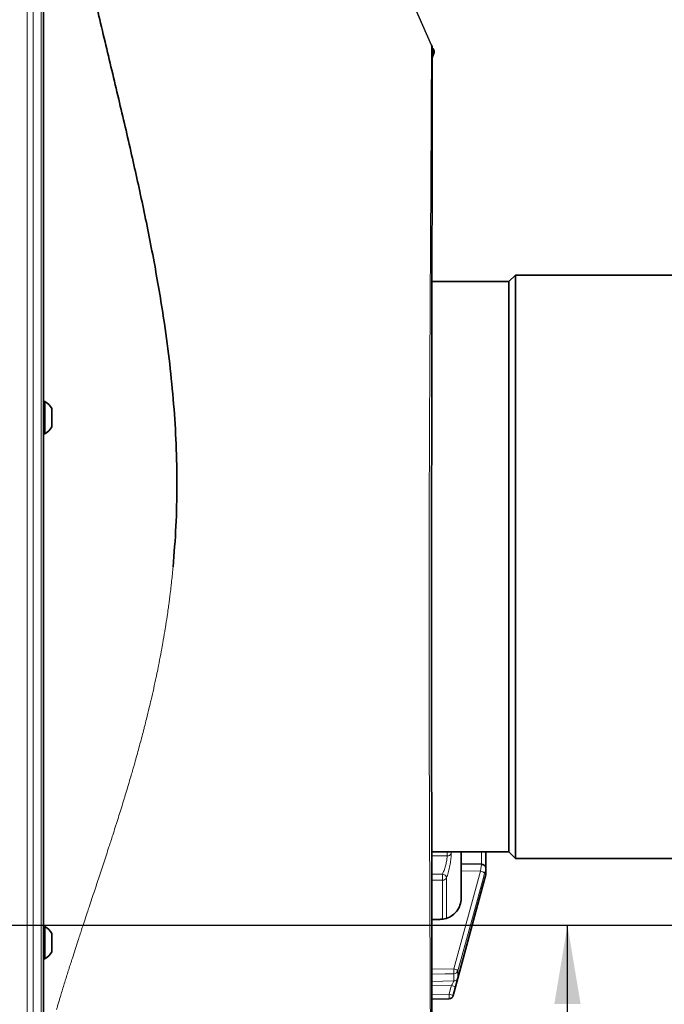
# Model space of a CAD drawing. Header units: millimetres. Extents: x 0 to 1118, y 0 to 864.
# Tile 165 of 172: x 991 to 1029, y 326 to 383. Entities that reach past the tile are written whole.
import ezdxf

# ---------------------------------------------------------------- set-up
doc = ezdxf.new("R2010")
doc.units = ezdxf.units.MM
doc.layers.add('ALPHAREV', color=7, linetype='Continuous', lineweight=25)
doc.styles.add('SLDTEXTSTYLE0', font='TXT', dxfattribs={"width": 0.605})
doc.dimstyles.new('SLDDIMSTYLE0', dxfattribs={"dimtxt": 3.175, "dimasz": 4.572, "dimexe": 0, "dimexo": 0.0625, "dimgap": 0.79375, "dimtad": 0, "dimtih": 1, "dimtoh": 1, "dimdec": 1, "dimlfac": 4, "dimrnd": 1e-09, "dimzin": 12, "dimdsep": 46, "dimtxsty": 'SLDTEXTSTYLE0', "dimsah": 1, "dimcen": 0.09, "dimadec": 0, "dimazin": 3, "dimtfac": 1, "dimtofl": 0, "dimtmove": 0, "dimatfit": 3, "dimfxl": 1, "dimfrac": 2, "dimtolj": 1, "dimtzin": 12, "dimarcsym": 0})
doc.dimstyles.new('SLDDIMSTYLE3', dxfattribs={"dimtxt": 3.175, "dimasz": 4.572, "dimexe": 0, "dimexo": 0.0625, "dimgap": 0.79375, "dimtad": 0, "dimtih": 1, "dimtoh": 1, "dimdec": 1, "dimlfac": 4, "dimrnd": 1e-09, "dimzin": 4, "dimdsep": 46, "dimtxsty": 'SLDTEXTSTYLE0', "dimsah": 1, "dimcen": 0.09, "dimadec": 0, "dimazin": 1, "dimtfac": 1, "dimtofl": 0, "dimtmove": 0, "dimatfit": 3, "dimfxl": 1, "dimfrac": 2, "dimtolj": 1, "dimtzin": 12, "dimarcsym": 0})

# ---------------------------------------------------------------- blocks, each defined once
blk = doc.blocks.new('_D_8')
at = {"layer": 'ALPHAREV'}
for p, q in [((1065.347, 404.285), (1064.256, 404.285)), ((1064.256, 404.285), (1064.256, 399.412)), ((1071.411, 404.285), (1072.502, 404.285)), ((1072.502, 404.285), (1072.502, 399.412)), ((1074.319, 401.849), (1077.494, 401.849)), ((1077.494, 401.849), (1077.494, 391.371)), ((1064.256, 399.412), (1065.347, 399.412)), ((1072.502, 399.412), (1071.411, 399.412)), ((962.925, 391.371), (1079.094, 391.371)), ((1077.494, 330.219), (1077.494, 391.371)), ((962.909, 330.219), (1079.094, 330.219))]:
    blk.add_line(p, q, dxfattribs=at)
for points in [[(1077.494, 391.371), (1076.732, 386.799), (1078.256, 386.799)], [(1077.494, 330.219), (1078.256, 334.791), (1076.732, 334.791)]]:
    blk.add_solid(points, dxfattribs=at)
at = {"layer": 'ALPHAREV', "char_height": 3.175, "attachment_point": 1, "style": 'SLDTEXTSTYLE0'}
for s, insert in [('244.6', (1052.251, 403.505)), ('9.6', (1065.347, 403.505))]:
    blk.add_mtext(s, dxfattribs=dict(at, insert=insert))
blk = doc.blocks.new('_D_9')
at = {"layer": 'ALPHAREV'}
for p, q in [((962.909, 330.219), (1079.094, 330.219)), ((1077.494, 330.219), (1077.494, 316.558)), ((1079.919, 315.831), (1078.828, 315.831)), ((1078.828, 315.831), (1078.828, 310.958)), ((1085.982, 315.831), (1087.074, 315.831)), ((1087.074, 315.831), (1087.074, 310.958)), ((1078.828, 310.958), (1079.919, 310.958)), ((1087.074, 310.958), (1085.982, 310.958)), ((1077.494, 296.569), (1077.494, 310.23)), ((983.981, 296.569), (1079.094, 296.569))]:
    blk.add_line(p, q, dxfattribs=at)
for points in [[(1077.494, 330.219), (1076.732, 325.647), (1078.256, 325.647)], [(1077.494, 296.569), (1078.256, 301.141), (1076.732, 301.141)]]:
    blk.add_solid(points, dxfattribs=at)
at = {"layer": 'ALPHAREV', "char_height": 3.175, "attachment_point": 1, "style": 'SLDTEXTSTYLE0'}
for s, insert in [('134.6', (1066.822, 315.051)), ('5.3', (1079.919, 315.051))]:
    blk.add_mtext(s, dxfattribs=dict(at, insert=insert))
blk = doc.blocks.new('_D_10')
at = {"layer": 'ALPHAREV'}
for p, q in [((962.909, 330.219), (1024.776, 330.219)), ((1023.176, 312.707), (1023.176, 330.219)), ((989.619, 312.707), (1024.776, 312.707)), ((1023.176, 306.828), (1023.176, 312.707)), ((1037.748, 309.264), (1036.656, 309.264)), ((1036.656, 309.264), (1036.656, 304.392)), ((1043.811, 309.264), (1044.903, 309.264)), ((1044.903, 309.264), (1044.903, 304.392)), ((1026.351, 306.828), (1023.176, 306.828)), ((1036.656, 304.392), (1037.748, 304.392)), ((1044.903, 304.392), (1043.811, 304.392))]:
    blk.add_line(p, q, dxfattribs=at)
for points in [[(1023.176, 330.219), (1022.414, 325.647), (1023.938, 325.647)], [(1023.176, 312.707), (1023.938, 317.279), (1022.414, 317.279)]]:
    blk.add_solid(points, dxfattribs=at)
at = {"layer": 'ALPHAREV', "char_height": 3.175, "attachment_point": 1, "style": 'SLDTEXTSTYLE0'}
for s, insert in [('70.0', (1027.076, 308.484)), ('2.8', (1037.748, 308.484))]:
    blk.add_mtext(s, dxfattribs=dict(at, insert=insert))
blk = doc.blocks.new('_D_11')
at = {"layer": 'ALPHAREV'}
for p, q in [((961.38, 328.607), (961.38, 284.23)), ((985.506, 292.851), (985.506, 284.23)), ((1017.274, 288.266), (1016.183, 288.266)), ((1016.183, 288.266), (1016.183, 283.394)), ((1023.338, 288.266), (1024.429, 288.266)), ((1024.429, 288.266), (1024.429, 283.394)), ((961.38, 285.83), (985.506, 285.83)), ((985.506, 285.83), (1005.878, 285.83)), ((1016.183, 283.394), (1017.274, 283.394)), ((1024.429, 283.394), (1023.338, 283.394))]:
    blk.add_line(p, q, dxfattribs=at)
for points in [[(961.38, 285.83), (965.952, 285.068), (965.952, 286.592)], [(985.506, 285.83), (980.934, 286.592), (980.934, 285.068)]]:
    blk.add_solid(points, dxfattribs=at)
at = {"layer": 'ALPHAREV', "char_height": 3.175, "attachment_point": 1, "style": 'SLDTEXTSTYLE0'}
for s, insert in [('96.5', (1006.603, 287.486)), ('3.8', (1017.274, 287.486))]:
    blk.add_mtext(s, dxfattribs=dict(at, insert=insert))

msp = doc.modelspace()

# ---------------------------------------------------------------- linework, layer by layer
at = {"color": 7, "linetype": 'Continuous', "lineweight": 18}
for p, q in [((991.924, 399.832), (991.924, 322.082)), ((992.277, 399.832), (992.277, 322.082)), ((992.734, 399.832), (992.734, 322.082)), ((1015.355, 380.55), (1015.421, 380.731)), ((1015.419, 380.788), (1015.356, 380.926)), ((1015.395, 380.958), (1015.463, 380.809)), ((1015.467, 380.714), (1015.421, 380.731)), ((1016.215, 334.221), (1015.326, 334.22)), ((1016.215, 334.221), (1016.215, 334.457)), ((1016.452, 334.457), (1016.452, 334.353)), ((1018.211, 333.698), (1018.211, 334.457)), ((1018.145, 333.337), (1017.031, 333.359)), ((1018.448, 333.148), (1018.448, 333.42)), ((1015.327, 333.173), (1015.947, 333.174)), ((1015.947, 332.818), (1015.327, 332.817)), ((1015.947, 330.565), (1015.947, 332.818)), ((1016.185, 332.955), (1016.185, 330.597)), ((1016.601, 327.69), (1018.145, 333.337)), ((1015.334, 327.673), (1016.601, 327.69)), ((1016.601, 326.984), (1016.601, 327.396)), ((1016.838, 327.577), (1016.838, 327.169)), ((1015.335, 326.963), (1016.601, 326.984)), ((1016.467, 326.723), (1015.335, 326.704)), ((1016.704, 326.65), (1016.57, 326.15)), ((1015.336, 326.206), (1016.333, 326.223)), ((1016.333, 325.954), (1016.333, 325.965)), ((1016.57, 326.15), (1016.57, 326.139))]:
    msp.add_line(p, q, dxfattribs=at)
at = {"color": 7, "linetype": 'Continuous', "lineweight": 35}
for p, q in [((992.881, 399.832), (992.881, 322.082)), ((1015.467, 380.714), (1015.355, 380.406)), ((1015.463, 380.81), (1015.395, 380.958)), ((1015.475, 380.757), (1015.475, 380.758)), ((1015.331, 366.223), (1015.331, 368.389)), ((1020.169, 367.832), (1019.794, 367.457)), ((1043.119, 367.832), (1020.169, 367.832)), ((1020.169, 367.832), (1020.169, 334.082)), ((1019.794, 367.457), (1015.331, 367.457)), ((1019.794, 367.457), (1019.794, 334.457)), ((1015.331, 366.04), (1015.331, 365.479)), ((1015.331, 362.912), (1015.331, 362.308)), ((1015.331, 361.303), (1015.331, 362.308)), ((992.946, 360.52), (992.881, 360.52)), ((992.946, 360.235), (992.946, 360.52)), ((992.946, 358.645), (992.946, 360.235)), ((993.351, 359.95), (993.351, 360.11)), ((993.351, 359.054), (993.351, 359.95)), ((992.881, 358.645), (992.946, 358.645)), ((1015.326, 334.457), (1019.794, 334.457)), ((1017.031, 334.457), (1017.031, 333.704)), ((1018.457, 333.483), (1018.457, 334.457)), ((1019.794, 334.457), (1020.169, 334.082)), ((1020.169, 334.082), (1051.219, 334.082)), ((1018.21, 333.739), (1017.031, 333.762)), ((1017.031, 333.359), (1017.031, 331.77)), ((1018.457, 333.213), (1018.457, 333.483)), ((1016.57, 326.139), (1018.448, 333.148)), ((992.946, 330.145), (992.881, 330.145)), ((992.946, 329.86), (992.946, 330.145)), ((992.946, 328.27), (992.946, 329.86)), ((993.351, 329.575), (993.351, 329.735)), ((993.351, 328.679), (993.351, 329.575)), ((992.881, 328.27), (992.946, 328.27)), ((1015.336, 325.937), (1016.333, 325.954))]:
    msp.add_line(p, q, dxfattribs=at)
at = {"color": 7, "linetype": 'Continuous', "lineweight": 18, "flags": 128}
for points in [[(1015.31, 381.143), (1015.352, 381.052), (1015.353, 381.051), (1015.395, 380.958)], [(1018.457, 333.485), (1018.456, 333.475), (1018.448, 333.42)], [(1018.382, 333.224), (1018.253, 332.751), (1017.735, 330.859), (1016.838, 327.577)], [(1016.601, 327.396), (1016.101, 327.389), (1015.334, 327.378)], [(1016.333, 326.223), (1016.418, 326.54), (1016.467, 326.723)], [(1016.333, 325.965), (1015.833, 325.956), (1015.336, 325.948)]]:
    msp.add_lwpolyline(points, dxfattribs=at)
at = {"color": 7, "linetype": 'Continuous', "lineweight": 18}
for centre, radius, start, end in [((1015.027, 381.678), 0.809, 293.9684, 297.0798), ((1015.035, 381.654), 0.947, 293.9444, 296.9305), ((1016.232, 334.469), 0.249, 266.0654, 332.0995), ((1015.918, 332.904), 0.271, 10.7457, 83.8095), ((1007.714, 332.996), 8.235, 358.7547, 1.2321), ((1015.963, 333.065), 0.248, 266.4565, 333.6188), ((1018.095, 332.926), 0.414, 46.1133, 83.0556), ((1016.55, 327.278), 0.415, 46.152, 83.0329), ((1011.218, 327.543), 5.385, 358.4333, 1.5667), ((1016.598, 327.645), 0.249, 270.6388, 344.3312), ((1016.597, 327.233), 0.25, 270.9757, 344.9558), ((1016.094, 325.097), 1.668, 68.5503, 77.0841), ((1012.463, 326.094), 3.872, 358.0869, 1.9131), ((1015.96, 324.597), 1.668, 68.5509, 77.0836), ((1016.329, 326.215), 0.25, 270.9915, 344.9846)]:
    msp.add_arc(centre, radius, start, end, dxfattribs=at)
at = {"color": 7, "linetype": 'Continuous', "lineweight": 35}
for centre, radius, start, end in [((1015.35, 380.758), 0.125, 0.0312, 24.6499), ((992.407, 359.582), 1.081, 29.2162, 60.1179), ((992.407, 359.582), 1.081, 299.8821, 330.7838), ((1018.207, 333.213), 0.25, 345, 0), ((992.407, 329.207), 1.081, 29.2162, 60.1179), ((992.407, 329.207), 1.081, 299.8821, 330.7838), ((1016.329, 326.204), 0.25, 271, 345)]:
    msp.add_arc(centre, radius, start, end, dxfattribs=at)
msp.add_ellipse((229.807, 353.679), major_axis=(1586.947, -5.444), ratio=0.014822, start_param=5.230264, end_param=5.230598, dxfattribs=at)
for points, knots in [([(1000.367, 350.957), (1000.429, 351.74), (1000.553, 353.303), (1000.604, 355.674), (1000.558, 358.034), (1000.412, 360.383), (1000.181, 362.716), (999.824, 365.405), (999.318, 368.414), (998.668, 371.667), (997.96, 374.871), (997.206, 378.091), (996.414, 381.401), (995.632, 384.699), (994.892, 387.95), (994.219, 391.112), (993.625, 394.218), (993.172, 396.859), (992.96, 398.443), (992.881, 399.037)], [0, 0, 0, 0, 0.043747, 0.087341, 0.131085, 0.174298, 0.217898, 0.262044, 0.327307, 0.392312, 0.455521, 0.522615, 0.593561, 0.667509, 0.739082, 0.81193, 0.88443, 0.956701, 1, 1, 1, 1]), ([(1015.356, 380.939), (1015.355, 380.975), (1015.351, 381.01), (1015.336, 381.079), (1015.324, 381.112), (1015.31, 381.143)], [0, 0, 0, 0, 0.5, 0.5, 1, 1, 1, 1]), ([(1015.342, 321.021), (1015.342, 321.023), (1015.342, 321.029), (1015.342, 321.1), (1015.342, 321.258), (1015.342, 321.496), (1015.341, 321.811), (1015.341, 322.204), (1015.34, 322.673), (1015.339, 323.217), (1015.339, 323.834), (1015.338, 324.522), (1015.337, 325.278), (1015.336, 326.1), (1015.335, 326.986), (1015.333, 327.932), (1015.332, 328.938), (1015.331, 330.003), (1015.329, 331.127), (1015.328, 332.303), (1015.327, 333.53), (1015.325, 334.804), (1015.324, 336.121), (1015.322, 337.477), (1015.321, 338.867), (1015.32, 340.288), (1015.319, 341.742), (1015.318, 343.224), (1015.318, 344.726), (1015.317, 346.244), (1015.317, 347.769), (1015.317, 349.291), (1015.317, 350.811), (1015.318, 352.332), (1015.319, 353.861), (1015.32, 355.392), (1015.322, 356.92), (1015.323, 358.439), (1015.325, 359.941), (1015.327, 361.421), (1015.329, 362.872), (1015.331, 364.287), (1015.333, 365.66), (1015.335, 366.986), (1015.337, 368.261), (1015.339, 369.479), (1015.341, 370.644), (1015.343, 371.764), (1015.344, 372.839), (1015.346, 373.863), (1015.347, 374.829), (1015.349, 375.732), (1015.35, 376.568), (1015.351, 377.334), (1015.352, 378.029), (1015.353, 378.655), (1015.354, 379.208), (1015.354, 379.687), (1015.355, 380.091), (1015.355, 380.418), (1015.355, 380.667), (1015.356, 380.837), (1015.356, 380.919), (1015.356, 380.928), (1015.356, 380.931)], [0, 0, 0, 0, 0.008565, 0.024839, 0.041165, 0.057554, 0.073992, 0.090466, 0.106961, 0.12346, 0.139946, 0.156405, 0.172826, 0.189199, 0.205517, 0.221774, 0.237934, 0.254265, 0.270601, 0.286948, 0.303308, 0.319686, 0.336086, 0.352505, 0.368831, 0.385188, 0.401616, 0.418088, 0.434575, 0.451035, 0.46744, 0.483776, 0.499864, 0.516075, 0.532418, 0.548876, 0.565427, 0.582046, 0.598706, 0.615375, 0.632018, 0.648606, 0.665114, 0.681518, 0.697802, 0.71395, 0.729959, 0.746079, 0.762424, 0.778826, 0.79526, 0.811695, 0.828099, 0.844449, 0.860715, 0.877086, 0.893448, 0.909809, 0.926179, 0.942568, 0.958984, 0.975427, 0.991801, 1, 1, 1, 1]), ([(1015.331, 368.718), (1015.331, 368.72), (1015.331, 368.726), (1015.331, 368.677), (1015.331, 368.577), (1015.331, 368.472), (1015.331, 368.409), (1015.331, 368.398)], [0, 0, 0, 0, 0.109675, 0.386662, 0.663638, 0.940609, 1, 1, 1, 1]), ([(1015.331, 366.123), (1015.331, 366.124), (1015.331, 366.126), (1015.331, 366.084), (1015.331, 366.046), (1015.331, 366.04)], [0, 0, 0, 0, 0.329815, 0.881642, 1, 1, 1, 1]), ([(1015.331, 365.479), (1015.331, 365.442), (1015.331, 365.368), (1015.331, 365.212), (1015.331, 365.043), (1015.331, 364.919), (1015.331, 364.857), (1015.331, 364.846)], [0, 0, 0, 0, 0.237286, 0.474572, 0.711849, 0.949121, 1, 1, 1, 1]), ([(1015.331, 364.846), (1015.331, 364.832), (1015.331, 364.792), (1015.331, 364.719), (1015.331, 364.636), (1015.331, 364.576), (1015.331, 364.549), (1015.331, 364.541)], [0, 0, 0, 0, 0.139529, 0.389022, 0.638506, 0.887987, 1, 1, 1, 1]), ([(1015.331, 361.303), (1015.331, 361.274), (1015.331, 361.222), (1015.331, 361.219), (1015.331, 361.217)], [0, 0, 0, 0, 0.552006, 1, 1, 1, 1]), ([(1017.031, 333.754), (1017.031, 333.755), (1017.031, 333.76), (1017.031, 333.707), (1017.031, 333.603), (1017.031, 333.478), (1017.031, 333.391), (1017.031, 333.359)], [0, 0, 0, 0, 0.117822, 0.363357, 0.608853, 0.854334, 1, 1, 1, 1]), ([(1018.456, 333.485), (1018.456, 333.49), (1018.457, 333.509), (1018.448, 333.56), (1018.419, 333.626), (1018.361, 333.689), (1018.288, 333.73), (1018.234, 333.733), (1018.21, 333.734)], [0, 0, 0, 0, 0.0374173, 0.1801928, 0.3796446, 0.5904408, 0.8191012, 1, 1, 1, 1]), ([(1017.031, 331.77), (1017.017, 331.632), (1016.989, 331.356), (1016.774, 330.99), (1016.457, 330.714), (1016.109, 330.57), (1015.88, 330.554), (1015.792, 330.548)], [0, 0, 0, 0, 0.2158466, 0.4316932, 0.6475417, 0.8634122, 1, 1, 1, 1]), ([(1016.704, 326.65), (1016.715, 326.691), (1016.741, 326.788), (1016.779, 326.931), (1016.812, 327.057), (1016.834, 327.145), (1016.837, 327.161), (1016.838, 327.169)], [0, 0, 0, 0, 0.16312, 0.379351, 0.588083, 0.793929, 1, 1, 1, 1])]:
    msp.add_open_spline(points, degree=3, knots=knots, dxfattribs=at)
at = {"color": 7, "linetype": 'Continuous', "lineweight": 18}
for points, knots in [([(1015.265, 320.75), (1015.265, 320.77), (1015.265, 320.81), (1015.264, 321.134), (1015.261, 321.658), (1015.258, 322.394), (1015.254, 323.329), (1015.249, 324.451), (1015.243, 325.774), (1015.236, 327.274), (1015.228, 328.936), (1015.22, 330.744), (1015.211, 332.715), (1015.202, 334.814), (1015.193, 337.022), (1015.185, 339.318), (1015.178, 341.723), (1015.174, 344.192), (1015.171, 346.705), (1015.171, 349.24), (1015.173, 351.815), (1015.179, 354.378), (1015.188, 356.907), (1015.199, 359.391), (1015.211, 361.844), (1015.224, 364.21), (1015.237, 366.461), (1015.249, 368.588), (1015.26, 370.611), (1015.27, 372.483), (1015.279, 374.189), (1015.287, 375.722), (1015.293, 377.095), (1015.298, 378.278), (1015.303, 379.263), (1015.306, 380.047), (1015.308, 380.635), (1015.31, 381.03), (1015.31, 381.136), (1015.31, 381.143), (1015.31, 381.143)], [0, 0, 0, 0, 0.026276, 0.052893, 0.079794, 0.107084, 0.133539, 0.160178, 0.187101, 0.214414, 0.240879, 0.267529, 0.294464, 0.321791, 0.348314, 0.375023, 0.402019, 0.42941, 0.456062, 0.482903, 0.510035, 0.537568, 0.564225, 0.591071, 0.618514, 0.646164, 0.672789, 0.699603, 0.726708, 0.754212, 0.78065, 0.807272, 0.834177, 0.861472, 0.887865, 0.91444, 0.941297, 0.968541, 0.999492, 1, 1, 1, 1]), ([(993.625, 325.331), (993.647, 325.404), (993.69, 325.551), (993.755, 325.773), (993.833, 326.031), (993.922, 326.326), (994.023, 326.657), (994.125, 326.989), (994.262, 327.427), (994.401, 327.867), (994.611, 328.522), (994.788, 329.069), (994.969, 329.622), (995.095, 330.006), (995.239, 330.443), (995.384, 330.881), (995.581, 331.476), (995.823, 332.203), (996.056, 332.905), (996.229, 333.431), (996.355, 333.814), (996.507, 334.277), (996.682, 334.813), (996.854, 335.348), (997, 335.803), (997.166, 336.328), (997.331, 336.855), (997.494, 337.385), (997.586, 337.686), (997.677, 337.985), (997.788, 338.358), (997.942, 338.88), (998.092, 339.4), (998.219, 339.849), (998.363, 340.367), (998.503, 340.885), (998.64, 341.406), (998.735, 341.775), (998.847, 342.217), (998.973, 342.733), (999.112, 343.322), (999.246, 343.909), (999.358, 344.425), (999.45, 344.866), (999.54, 345.304), (999.625, 345.745), (999.707, 346.185), (999.787, 346.624), (999.862, 347.064), (999.945, 347.577), (1000.013, 348.016), (1000.076, 348.457), (1000.136, 348.896), (1000.193, 349.337), (1000.247, 349.796), (1000.289, 350.173), (1000.328, 350.542), (1000.354, 350.819), (1000.367, 350.957)], [0, 0, 0, 0, 0.010996, 0.022097, 0.033206, 0.049388, 0.06571, 0.081677, 0.097643, 0.128937, 0.144268, 0.189869, 0.204811, 0.219754, 0.241895, 0.263486, 0.277883, 0.320201, 0.357658, 0.367187, 0.386248, 0.405314, 0.424386, 0.451823, 0.469891, 0.478812, 0.514159, 0.531667, 0.540241, 0.548817, 0.56597, 0.582743, 0.607751, 0.624219, 0.632454, 0.664802, 0.680701, 0.688651, 0.704421, 0.727879, 0.743275, 0.766256, 0.789014, 0.796505, 0.811486, 0.833779, 0.841179, 0.855902, 0.877868, 0.885125, 0.906892, 0.921297, 0.928499, 0.950017, 0.964332, 0.973251, 0.986627, 1, 1, 1, 1]), ([(1015.947, 333.174), (1015.978, 333.241), (1016.04, 333.376), (1016.124, 333.635), (1016.185, 333.895), (1016.213, 334.095), (1016.215, 334.189), (1016.215, 334.221)], [0, 0, 0, 0, 0.225855, 0.456761, 0.680391, 0.893107, 1, 1, 1, 1]), ([(1016.452, 334.353), (1016.452, 334.311), (1016.449, 334.185), (1016.421, 333.919), (1016.359, 333.572), (1016.276, 333.226), (1016.215, 333.044), (1016.185, 332.955)], [0, 0, 0, 0, 0.108563, 0.323965, 0.548298, 0.777431, 1, 1, 1, 1]), ([(1018.145, 333.337), (1018.151, 333.373), (1018.164, 333.463), (1018.183, 333.587), (1018.199, 333.686), (1018.209, 333.736), (1018.209, 333.732), (1018.21, 333.73)], [0, 0, 0, 0, 0.163663, 0.409222, 0.649118, 0.887017, 1, 1, 1, 1]), ([(1018.448, 333.42), (1018.447, 333.422), (1018.446, 333.426), (1018.435, 333.399), (1018.418, 333.349), (1018.4, 333.287), (1018.387, 333.242), (1018.382, 333.224)], [0, 0, 0, 0, 0.2105023, 0.420721, 0.634022, 0.8534741, 1, 1, 1, 1]), ([(1016.601, 326.984), (1016.6, 326.98), (1016.598, 326.971), (1016.576, 326.926), (1016.543, 326.863), (1016.505, 326.792), (1016.478, 326.744), (1016.467, 326.723)], [0, 0, 0, 0, 0.19579, 0.395431, 0.604789, 0.828511, 1, 1, 1, 1])]:
    msp.add_open_spline(points, degree=3, knots=knots, dxfattribs=at)
for points in [[(1015.395, 380.958), (1015.395, 380.958), (1015.395, 380.959), (1015.395, 380.958), (1015.395, 380.958)], [(1015.419, 380.788), (1015.427, 380.77), (1015.428, 380.75), (1015.421, 380.731)], [(1015.463, 380.809), (1015.463, 380.81), (1015.463, 380.81), (1015.463, 380.81)]]:
    msp.add_open_spline(points, degree=3, dxfattribs=at)
at = {"color": 7, "linetype": 'Continuous', "lineweight": 35}
msp.add_open_spline([(1015.467, 380.714), (1015.479, 380.745), (1015.477, 380.78), (1015.463, 380.809)], degree=3, dxfattribs=at)
at = {"layer": 'ALPHAREV'}
msp.add_line((1015.31, 381.143), (1003.687, 407.569), dxfattribs=at)

# ---------------------------------------------------------------- dimensions: what is measured, and where the dimension line sits
for base, p1, p2, dimstyle, picture, middle in [((1077.494, 391.371), (961.309, 330.219), (961.325, 391.371), 'SLDDIMSTYLE0', '_D_8', (1077.494, 401.849)), ((1077.494, 330.219), (982.381, 296.569), (961.309, 330.219), 'SLDDIMSTYLE0', '_D_9', (1077.494, 313.394)), ((1023.176, 330.219), (988.018, 312.707), (961.309, 330.219), 'SLDDIMSTYLE3', '_D_10', (1023.176, 306.828))]:
    dim = msp.add_linear_dim(base=base, p1=p1, p2=p2, angle=90, dimstyle=dimstyle, dxfattribs=at)
    dim.commit()
    dim.dimension.update_dxf_attribs({"geometry": picture, "text_midpoint": middle, "dimtype": 160})
dim = msp.add_linear_dim(base=(961.38, 285.83), p1=(985.506, 294.451), p2=(961.38, 330.207), dimstyle='SLDDIMSTYLE0', dxfattribs=at)
dim.commit()
dim.dimension.update_dxf_attribs({"geometry": '_D_11', "text_midpoint": (1016.062, 285.83), "dimtype": 160})

doc.saveas('drawing.dxf')
